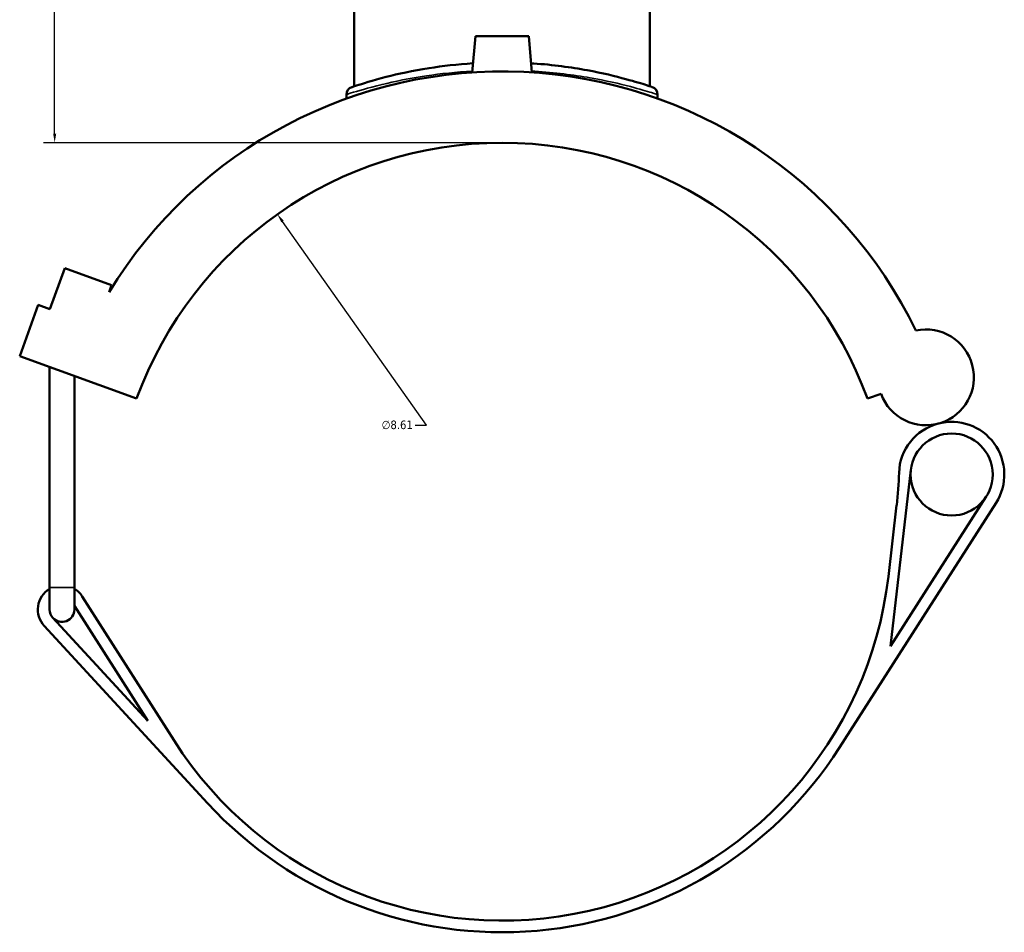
# Model space of a CAD drawing. Header units: inches. Extents: x -1.9 to 50.5, y -2.3 to 49.1.
# Tile 3 of 8: x 13.6 to 24.5, y 10.1 to 20.2. Entities that reach past the tile are written whole.
import ezdxf

# ---------------------------------------------------------------- set-up
doc = ezdxf.new("R2010")
doc.units = ezdxf.units.IN
doc.header["$MEASUREMENT"] = 0
for name, color, linetype, lineweight in [('Dimension (ANSI)', 7, 'Continuous', 25), ('Visible (ANSI)', 7, 'Continuous', 50), ('Visible Narrow (ANSI)', 7, 'Continuous', 35)]:
    doc.layers.add(name, color=color, linetype=linetype, lineweight=lineweight)
doc.styles.add('Note Text (ANSI)', font='tahoma.ttf')
doc.dimstyles.new('Default (ANSI)', dxfattribs={"dimtxt": 0.094488, "dimasz": 0.098425, "dimexe": 0.125, "dimexo": 0.0625, "dimgap": 0.031496, "dimtad": 0, "dimtih": 1, "dimtoh": 1, "dimrnd": 1e-08, "dimzin": 4, "dimdsep": 46, "dimtxsty": 'Note Text (ANSI)', "dimcen": 0.09, "dimdle": 0.393701, "dimclrd": 256, "dimclre": 256, "dimclrt": 5, "dimadec": 0, "dimazin": 1, "dimtfac": 1, "dimtofl": 0, "dimtmove": 0, "dimatfit": 3, "dimfxl": 1, "dimtolj": 1, "dimtzin": 4, "dimlwd": -1, "dimlwe": -1, "dimarcsym": 0})

# ---------------------------------------------------------------- blocks, each defined once
blk = doc.blocks.new('*D8')
at = {"layer": 'Defpoints', "color": 0, "transparency": 16777216}
for p in [(16.424, 18.019), (21.399, 10.992)]:
    blk.add_point(p, dxfattribs=at)
at = {"layer": 'Dimension (ANSI)', "transparency": 16777216}
for p, q in [((18.077, 15.684), (16.481, 17.939)), ((17.95, 15.684), (18.077, 15.684))]:
    blk.add_line(p, q, dxfattribs=at)
blk.add_solid([(16.495, 17.948), (16.468, 17.929), (16.424, 18.019)], dxfattribs=at)
at = {"layer": 'Dimension (ANSI)', "color": 5, "transparency": 16777216, "insert": (17.579, 15.735), "char_height": 0.0945, "attachment_point": 1, "style": 'Note Text (ANSI)'}
blk.add_mtext('\\A1;∅8.61', dxfattribs=at)
blk = doc.blocks.new('*D10')
at = {"layer": 'Defpoints', "color": 0, "transparency": 16777216}
for p in [(13.959, 25.78), (18.31, 25.78), (18.912, 18.81)]:
    blk.add_point(p, dxfattribs=at)
at = {"layer": 'Dimension (ANSI)', "transparency": 16777216}
for p, q in [((18.248, 25.78), (13.834, 25.78)), ((13.959, 25.682), (13.959, 22.376)), ((13.959, 18.909), (13.959, 22.215)), ((18.849, 18.81), (13.834, 18.81))]:
    blk.add_line(p, q, dxfattribs=at)
for points in [[(13.943, 25.682), (13.976, 25.682), (13.959, 25.78)], [(13.943, 18.909), (13.976, 18.909), (13.959, 18.81)]]:
    blk.add_solid(points, dxfattribs=at)
at = {"layer": 'Dimension (ANSI)', "color": 5, "transparency": 16777216, "insert": (13.838, 22.345), "char_height": 0.0945, "attachment_point": 1, "style": 'Note Text (ANSI)'}
blk.add_mtext('\\A1;6.97', dxfattribs=at)

msp = doc.modelspace()

# ---------------------------------------------------------------- linework, layer by layer
at = {"layer": 'Visible (ANSI)'}
for p, q in [((17.276, 19.435), (17.276, 20.352)), ((20.548, 19.435), (20.548, 20.352)), ((18.617, 19.991), (18.581, 19.588)), ((19.207, 19.991), (18.617, 19.991)), ((19.207, 19.991), (19.242, 19.588)), ((17.19, 19.344), (17.19, 19.299)), ((20.634, 19.344), (20.634, 19.299)), ((13.907, 16.968), (14.072, 17.421)), ((14.072, 17.421), (14.59, 17.233)), ((14.59, 17.233), (14.562, 17.157)), ((13.572, 16.449), (13.778, 17.015)), ((13.778, 17.015), (13.907, 16.968)), ((13.572, 16.449), (14.866, 15.978)), ((13.902, 13.887), (13.902, 16.329)), ((14.178, 13.887), (14.178, 16.228)), ((22.957, 15.978), (23.107, 16.032)), ((23.212, 13.237), (23.438, 15.19)), ((24.271, 14.893), (23.212, 13.237)), ((22.647, 12.115), (24.38, 14.823)), ((23.28, 14.798), (23.188, 14.009)), ((13.902, 13.887), (13.902, 13.644)), ((14.178, 13.644), (14.178, 13.887)), ((15.281, 12.193), (14.265, 13.788)), ((14.178, 13.684), (14.989, 12.41)), ((14.989, 12.41), (13.938, 13.551)), ((13.843, 13.463), (15.65, 11.502))]:
    msp.add_line(p, q, dxfattribs=at)
msp.add_circle((23.889, 15.138), 0.454, dxfattribs=at)
for centre, radius, start, end in [((18.912, 14.505), 5.094, 25.914, 148.6351), ((17.276, 19.344), 0.0861, 108.6809, 180), ((20.548, 19.344), 0.0861, 0, 71.3191), ((18.912, 14.505), 4.305, 20, 160), ((23.605, 16.213), 0.53, 200, 102.1064), ((23.889, 15.138), 0.583, 104.8062, 178.1539), ((23.889, 15.138), 0.583, 327.3837, 104.8062), ((19.004, 15.295), 4.305, 353.3773, 358.1539), ((18.912, 14.505), 4.305, 212.4912, 353.3773), ((14.04, 13.644), 0.267, 121.073, 222.639), ((14.04, 13.644), 0.267, 32.4912, 58.927), ((14.04, 13.644), 0.138, 180, 222.639), ((14.04, 13.644), 0.138, 222.639, 0), ((18.912, 14.505), 4.434, 222.639, 327.3837)]:
    msp.add_arc(centre, radius, start, end, dxfattribs=at)
for points, knots in [([(18.59, 19.689), (18.419, 19.678), (18.254, 19.659), (17.922, 19.607), (17.761, 19.572), (17.473, 19.498), (17.36, 19.462), (17.266, 19.431), (17.249, 19.425), (17.248, 19.425)], [20.754144, 20.754144, 20.754144, 20.754144, 22.076117, 22.076117, 23.663197, 23.663197, 25.539904, 25.539904, 26.580947, 26.580947, 26.580947, 26.580947]), ([(20.575, 19.425), (20.575, 19.425), (20.554, 19.433), (20.462, 19.463), (20.384, 19.487), (20.168, 19.546), (20.022, 19.582), (19.677, 19.645), (19.475, 19.673), (19.253, 19.688), (19.243, 19.688), (19.234, 19.689)], [13.290474, 13.290474, 13.290474, 13.290474, 14.464945, 14.464945, 15.829606, 15.829606, 17.393462, 17.393462, 19.043409, 19.043409, 19.117285, 19.117285, 19.117285, 19.117285])]:
    msp.add_open_spline(points, degree=3, knots=knots, dxfattribs=at)
at = {"layer": 'Visible Narrow (ANSI)'}
msp.add_line((13.904, 13.887), (14.176, 13.887), dxfattribs=at)
msp.add_arc((20.548, 19.344), 0.0861, 3.566, 67.7532, dxfattribs=at)
for points, knots in [([(17.19, 19.344), (17.19, 19.344), (17.208, 19.35), (17.305, 19.38), (17.423, 19.416), (17.72, 19.488), (17.887, 19.522), (18.232, 19.574), (18.405, 19.593), (18.583, 19.603)], [-26.580947, -26.580947, -26.580947, -26.580947, -25.539904, -25.539904, -23.663197, -23.663197, -22.076117, -22.076117, -20.744627, -20.744627, -20.744627, -20.744627]), ([(19.241, 19.603), (19.252, 19.603), (19.263, 19.602), (19.494, 19.587), (19.704, 19.56), (20.061, 19.498), (20.213, 19.463), (20.436, 19.404), (20.516, 19.38), (20.611, 19.351), (20.634, 19.344), (20.634, 19.344)], [-19.126802, -19.126802, -19.126802, -19.126802, -19.043409, -19.043409, -17.393462, -17.393462, -15.829606, -15.829606, -14.464945, -14.464945, -13.290474, -13.290474, -13.290474, -13.290474])]:
    msp.add_open_spline(points, degree=3, knots=knots, dxfattribs=at)

# ---------------------------------------------------------------- dimensions: what is measured, and where the dimension line sits
at = {"layer": 'Dimension (ANSI)'}
dim = msp.add_linear_dim(base=(13.959, 25.78), p1=(18.912, 18.81), p2=(18.31, 25.78), angle=90, dimstyle='Default (ANSI)', override={"dimgap": 0.031496, "dimdec": 2, "dimtol": 0, "dimlim": 0, "dimtp": 0, "dimtm": 0, "dimtdec": 2, "dimatfit": 1}, dxfattribs=at)
dim.commit()
dim.dimension.update_dxf_attribs({"geometry": '*D10', "text_midpoint": (13.959, 22.295), "dimtype": 160})
dim = msp.add_diameter_dim_2p(p1=(21.399, 10.992), p2=(16.424, 18.019), dimstyle='Default (ANSI)', override={"dimgap": 0.031496, "dimdec": 2, "dimlfac": 1, "dimtol": 0, "dimlim": 0, "dimtp": 0, "dimtm": 0, "dimtdec": 2}, dxfattribs=at)
dim.commit()
dim.dimension.update_dxf_attribs({"geometry": '*D8', "text_midpoint": (17.749, 15.684), "dimtype": 163})

doc.saveas('drawing.dxf')
